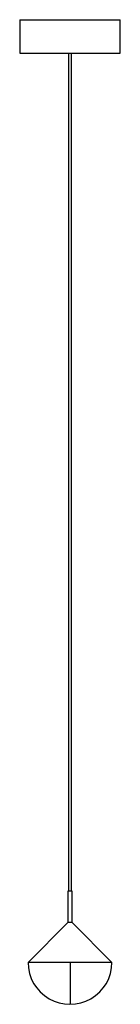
# Paper-space layout '_Derecha' of a CAD drawing. Header units: inches. Extents: x -2.4 to 2.4, y 0.8 to 47.
import ezdxf

# ---------------------------------------------------------------- set-up
doc = ezdxf.new("R2010")
doc.units = ezdxf.units.IN
doc.header["$MEASUREMENT"] = 0

psp = doc.layouts.new('_Derecha')

# ---------------------------------------------------------------- linework, layer by layer
at = {"color": 7, "linetype": 'Continuous', "lineweight": 25}
for p, q in [((-2.36, 47.042), (-2.36, 45.472)), ((-2.36, 47.042), (2.36, 47.042)), ((2.36, 45.472), (2.36, 47.042)), ((-2.36, 45.472), (2.36, 45.472)), ((-0.059, 6.102), (-0.059, 45.472)), ((0.059, 45.472), (0.059, 6.102)), ((-0.098, 6.102), (-0.098, 4.626)), ((0.098, 4.626), (0.098, 6.102)), ((-0.098, 4.626), (-1.969, 2.756)), ((1.969, 2.756), (0.098, 4.626))]:
    psp.add_line(p, q, dxfattribs=at)
psp.add_arc((0, 2.756), 1.969, 179.9988, 359.9988, dxfattribs=at)
for points, knots in [([(0.098, 6.102), (0.098, 6.102), (0.098, 6.102), (0.098, 6.102), (0.096, 6.102), (0.094, 6.102), (0.09, 6.102), (0.082, 6.102), (0.07, 6.102), (0.055, 6.102), (0.038, 6.102), (0.019, 6.102), (0, 6.102), (-0.019, 6.102), (-0.038, 6.102), (-0.055, 6.102), (-0.07, 6.102), (-0.082, 6.102), (-0.09, 6.102), (-0.094, 6.102), (-0.097, 6.102), (-0.098, 6.102), (-0.098, 6.102), (-0.098, 6.102)], [0, 0, 0, 0, 0.020872, 0.041698, 0.06257, 0.093848, 0.125126, 0.187606, 0.250086, 0.312566, 0.375047, 0.437527, 0.500007, 0.562487, 0.624967, 0.687448, 0.749928, 0.812408, 0.874888, 0.906166, 0.937444, 0.968722, 1, 1, 1, 1]), ([(0.098, 4.626), (0.098, 4.626), (0.098, 4.626), (0.098, 4.626), (0.097, 4.626), (0.096, 4.626), (0.094, 4.626), (0.092, 4.626), (0.09, 4.626), (0.088, 4.626), (0.086, 4.626), (0.083, 4.626), (0.08, 4.626), (0.077, 4.626), (0.074, 4.626), (0.07, 4.626), (0.067, 4.627), (0.063, 4.627), (0.06, 4.627), (0.056, 4.627), (0.052, 4.627), (0.048, 4.627), (0.045, 4.627), (0.041, 4.627), (0.037, 4.627), (0.033, 4.627), (0.029, 4.627), (0.025, 4.627), (0.022, 4.627), (0.018, 4.627), (0.014, 4.627), (0.01, 4.627), (0.007, 4.627), (0.003, 4.627), (-0.001, 4.627), (-0.008, 4.627), (-0.016, 4.627), (-0.024, 4.627), (-0.032, 4.627), (-0.041, 4.627), (-0.049, 4.627), (-0.058, 4.627), (-0.066, 4.627), (-0.073, 4.626), (-0.08, 4.626), (-0.086, 4.626), (-0.091, 4.626), (-0.095, 4.626), (-0.098, 4.626), (-0.098, 4.626), (-0.098, 4.626)], [0, 0, 0, 0, 0.019192, 0.038132, 0.056821, 0.075256, 0.09344, 0.111372, 0.129051, 0.146479, 0.163654, 0.180577, 0.197248, 0.213667, 0.229833, 0.245748, 0.26141, 0.27682, 0.291978, 0.306884, 0.321537, 0.335939, 0.350088, 0.363985, 0.37763, 0.391023, 0.404164, 0.417052, 0.429688, 0.442072, 0.454204, 0.466084, 0.477712, 0.489087, 0.50021, 0.524995, 0.551, 0.578224, 0.606667, 0.63633, 0.667212, 0.699314, 0.732634, 0.767174, 0.802932, 0.839908, 0.878104, 0.917518, 0.95815, 1, 1, 1, 1]), ([(1.969, 2.756), (1.968, 2.756), (1.968, 2.756), (1.968, 2.756), (1.967, 2.756), (1.965, 2.756), (1.964, 2.756), (1.962, 2.756), (1.957, 2.756), (1.948, 2.756), (1.931, 2.756), (1.91, 2.756), (1.876, 2.756), (1.822, 2.756), (1.739, 2.756), (1.639, 2.756), (1.524, 2.756), (1.394, 2.756), (1.251, 2.756), (1.095, 2.756), (0.929, 2.756), (0.755, 2.756), (0.572, 2.756), (0.385, 2.756), (0.193, 2.756), (0, 2.756), (-0.193, 2.756), (-0.385, 2.756), (-0.572, 2.756), (-0.755, 2.756), (-0.929, 2.756), (-1.095, 2.756), (-1.251, 2.756), (-1.394, 2.756), (-1.524, 2.756), (-1.639, 2.756), (-1.739, 2.756), (-1.822, 2.756), (-1.876, 2.756), (-1.91, 2.756), (-1.931, 2.756), (-1.948, 2.756), (-1.958, 2.756), (-1.963, 2.756), (-1.966, 2.756), (-1.968, 2.756), (-1.968, 2.756), (-1.969, 2.756)], [0, 0, 0, 0, 0.004468, 0.008934, 0.013398, 0.017862, 0.022327, 0.026792, 0.03126, 0.046889, 0.062518, 0.078147, 0.093775, 0.125023, 0.156272, 0.18752, 0.218768, 0.250016, 0.281264, 0.312512, 0.34376, 0.375008, 0.406256, 0.437504, 0.468752, 0.5, 0.531248, 0.562496, 0.593744, 0.624993, 0.656241, 0.687489, 0.718737, 0.749985, 0.781233, 0.812481, 0.843729, 0.874977, 0.906225, 0.921854, 0.937483, 0.953111, 0.96874, 0.976557, 0.98437, 0.992183, 1, 1, 1, 1]), ([(0, 2.756), (-0.086, 2.756), (-0.258, 2.756), (-0.511, 2.756), (-0.755, 2.756), (-0.987, 2.756), (-1.202, 2.756), (-1.396, 2.756), (-1.566, 2.756), (-1.71, 2.756), (-1.824, 2.756), (-1.906, 2.756), (-1.959, 2.756), (-1.965, 2.756), (-1.968, 2.756)], [0, 0, 0, 0, 0.083345, 0.16669, 0.250035, 0.333379, 0.416724, 0.500069, 0.583414, 0.666759, 0.750104, 0.833448, 0.916793, 1, 1, 1, 1]), ([(0, 2.756), (0, 2.234), (0, 1.733), (0, 0.995), (0, 0.787), (0, 0.787)], [0, 0, 0, 0, 0.5, 0.5, 1, 1, 1, 1]), ([(1.968, 2.756), (1.965, 2.756), (1.959, 2.756), (1.906, 2.756), (1.824, 2.756), (1.71, 2.756), (1.566, 2.756), (1.396, 2.756), (1.202, 2.756), (0.987, 2.756), (0.755, 2.756), (0.511, 2.756), (0.258, 2.756), (0.086, 2.756), (0, 2.756)], [0, 0, 0, 0, 0.083207, 0.166552, 0.249896, 0.333241, 0.416586, 0.499931, 0.583276, 0.666621, 0.749965, 0.83331, 0.916655, 1, 1, 1, 1])]:
    psp.add_open_spline(points, degree=3, knots=knots, dxfattribs=at)

doc.saveas('drawing.dxf')
